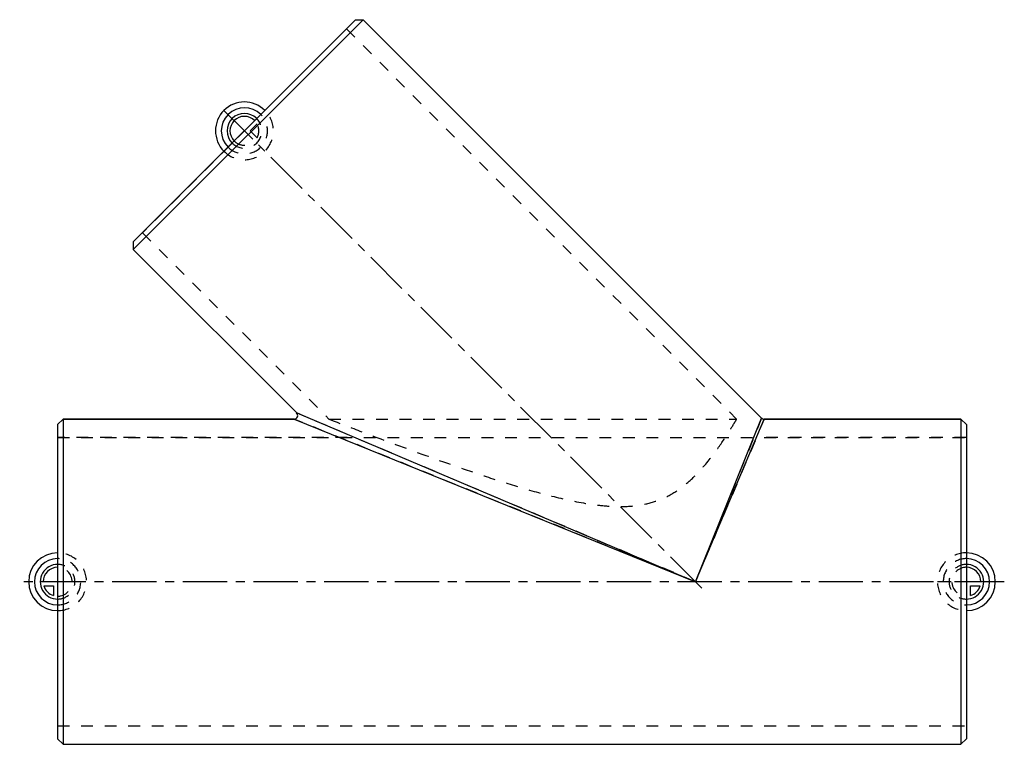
# Model space of a CAD drawing. Header units: millimetres. Extents: x 228 to 772, y 299 to 701.
import ezdxf

# ---------------------------------------------------------------- set-up
doc = ezdxf.new("R2010")
doc.units = ezdxf.units.MM
doc.header["$LTSCALE"] = 65.185185
doc.linetypes.add('CENTER', pattern=[0.6, 0.375, -0.075, 0.075, -0.075])
doc.linetypes.add('HIDDEN', pattern=[0.2, 0.1, -0.1])
for name, color, linetype in [('ACHSEN_S', 7, 'CONTINUOUS'), ('FASEN', 7, 'CONTINUOUS'), ('KOERPER', 7, 'CONTINUOUS'), ('KONST.EL_MIT_GEO', 7, 'CONTINUOUS'), ('KURVEN', 7, 'CONTINUOUS'), ('L1', 7, 'CONTINUOUS')]:
    doc.layers.add(name, color=color, linetype=linetype)

msp = doc.modelspace()

# ---------------------------------------------------------------- linework, layer by layer
at = {"layer": 'ACHSEN_S', "color": 2, "linetype": 'CENTER'}
msp.add_line((772.5, 389.44), (227.5, 389.44), dxfattribs=at)
at = {"layer": 'FASEN', "color": 7, "linetype": 'Continuous'}
for p, q in [((413.41, 700.56), (290.37, 577.53)), ((417.65, 700.56), (290.37, 573.28)), ((413.41, 700.56), (417.65, 700.56)), ((290.37, 577.53), (290.37, 573.28)), ((248.5, 476.44), (251.5, 479.44)), ((248.5, 476.44), (248.5, 302.44)), ((251.5, 479.44), (251.5, 299.44)), ((748.5, 479.44), (751.5, 476.44)), ((748.5, 479.44), (748.5, 299.44)), ((751.5, 476.44), (751.5, 302.44)), ((248.5, 302.44), (251.5, 299.44)), ((751.5, 302.44), (748.5, 299.44)), ((251.5, 299.44), (748.5, 299.44))]:
    msp.add_line(p, q, dxfattribs=at)
at = {"layer": 'KOERPER', "color": 7, "linetype": 'Continuous'}
for p, q in [((417.65, 700.56), (638.19, 480.02)), ((290.37, 573.28), (380.81, 482.85)), ((251.5, 479.44), (379.39, 479.44)), ((639.61, 479.44), (748.5, 479.44)), ((251.5, 299.44), (748.5, 299.44))]:
    msp.add_line(p, q, dxfattribs=at)
at = {"layer": 'KOERPER', "color": 8, "linetype": 'HIDDEN'}
for p, q in [((408.32, 695.47), (295.46, 582.62)), ((408.32, 695.47), (624.35, 479.44)), ((295.46, 582.62), (398.65, 479.44)), ((398.65, 479.44), (624.35, 479.44)), ((248.5, 469.24), (248.5, 309.64)), ((248.5, 469.24), (751.5, 469.24)), ((751.5, 469.24), (751.5, 309.64)), ((248.5, 309.64), (751.5, 309.64))]:
    msp.add_line(p, q, dxfattribs=at)
msp.add_open_spline([(398.65, 479.44), (404.75, 477.09), (421.87, 470.53), (445.05, 461.87), (468.39, 453.51), (487.03, 447.14), (506.15, 441.09), (525.71, 435.69), (542.43, 432.27), (556.08, 430.95), (566.4, 431.06), (576.53, 432.75), (585.95, 436.35), (594.15, 441.54), (602.94, 449.29), (611.05, 459), (617.96, 469.06), (622.06, 475.6), (623.89, 478.65), (624.35, 479.44)], degree=3, knots=[0, 0, 0, 0, 0.077245, 0.216464, 0.292264, 0.37003, 0.449094, 0.529071, 0.609716, 0.650248, 0.69082, 0.731201, 0.770879, 0.809116, 0.84521, 0.908812, 0.957985, 0.989249, 1, 1, 1, 1], dxfattribs=at)
at = {"layer": 'KONST.EL_MIT_GEO', "color": 7, "linetype": 'Continuous'}
for p, q in [((638.19, 480.02), (417.65, 700.56)), ((290.37, 573.28), (380.81, 482.85)), ((380.81, 482.85), (601.5, 389.44)), ((601.5, 389.44), (638.19, 480.02)), ((379.39, 479.44), (251.5, 479.44)), ((379.39, 479.44), (601.5, 389.44)), ((601.5, 389.44), (639.61, 479.44)), ((748.5, 479.44), (639.61, 479.44))]:
    msp.add_line(p, q, dxfattribs=at)
at = {"layer": 'KONST.EL_MIT_GEO', "color": 8, "linetype": 'HIDDEN'}
for p, q in [((601.5, 389.44), (380.81, 482.85)), ((638.19, 480.02), (601.5, 389.44)), ((601.5, 389.44), (379.39, 479.44)), ((639.61, 479.44), (601.5, 389.44)), ((408.85, 469.24), (248.5, 469.24)), ((751.5, 469.24), (634.55, 469.24))]:
    msp.add_line(p, q, dxfattribs=at)
at = {"layer": 'KONST.EL_MIT_GEO', "color": 7, "linetype": 'Continuous'}
for centre, start, end in [((379.39, 481.44), 269.9991, 45.0009), ((639.61, 481.44), 224.997, 270.003)]:
    msp.add_arc(centre, 2, start, end, dxfattribs=at)
at = {"layer": 'KURVEN', "color": 8, "linetype": 'HIDDEN'}
for p, q in [((363.21, 650.36), (340.58, 627.73)), ((351.89, 639.05), (363.21, 627.73)), ((355, 639.05), (358.89, 642.93)), ((358.89, 635.16), (355, 639.05)), ((248.5, 405.44), (248.5, 373.44)), ((751.5, 389.44), (735.5, 389.44)), ((751.5, 389.44), (751.5, 379.84))]:
    msp.add_line(p, q, dxfattribs=at)
at = {"layer": 'KURVEN', "color": 40, "linetype": 'Continuous'}
for p, q in [((340.58, 650.36), (351.89, 639.05)), ((248.5, 389.44), (238.9, 389.44)), ((240.81, 387.24), (246.3, 387.24)), ((246.3, 387.24), (246.3, 381.74)), ((767.5, 389.44), (751.5, 389.44)), ((753.7, 387.24), (759.19, 387.24)), ((753.7, 381.74), (753.7, 387.24))]:
    msp.add_line(p, q, dxfattribs=at)
for centre, radius, start, end in [((351.89, 639.05), 16, 45, 225), ((351.89, 639.05), 12.8, 45, 225), ((351.89, 639.05), 9.6, 45, 224.9999), ((351.89, 639.05), 8, 45, 224.9999), ((248.5, 389.44), 16, 90, 270), ((751.5, 389.44), 16, 270, 90), ((248.5, 389.44), 12.8, 90, 270), ((248.5, 389.44), 9.6, 89.9999, 270), ((751.5, 389.44), 12.8, 270, 90), ((751.5, 389.44), 9.6, 270, 90.0001), ((248.5, 389.44), 8, 89.9999, 180), ((751.5, 389.44), 8, 0, 90.0001), ((248.5, 389.44), 8, 195.962, 254.038), ((751.5, 389.44), 8, 285.962, 344.038)]:
    msp.add_arc(centre, radius, start, end, dxfattribs=at)
at = {"layer": 'KURVEN', "color": 8, "linetype": 'HIDDEN'}
for centre, radius, start, end in [((351.89, 639.05), 16, 225, 45), ((351.89, 639.05), 12.8, 225, 45), ((351.89, 639.05), 9.6, 224.9999, 45), ((351.89, 639.05), 8, 330.962, 29.038), ((351.89, 639.05), 8, 224.9999, 315), ((248.5, 389.44), 16, 270, 90), ((751.5, 389.44), 16, 90, 270), ((248.5, 389.44), 12.8, 270, 90), ((248.5, 389.44), 9.6, 270, 89.9999), ((751.5, 389.44), 12.8, 90, 270), ((751.5, 389.44), 9.6, 90.0001, 270), ((248.5, 389.44), 8, 270, 89.9999), ((751.5, 389.44), 8, 90.0001, 270)]:
    msp.add_arc(centre, radius, start, end, dxfattribs=at)
at = {"layer": 'L1', "color": 2, "linetype": 'CENTER'}
msp.add_line((605.04, 385.9), (350.48, 640.46), dxfattribs=at)

doc.saveas('drawing.dxf')
